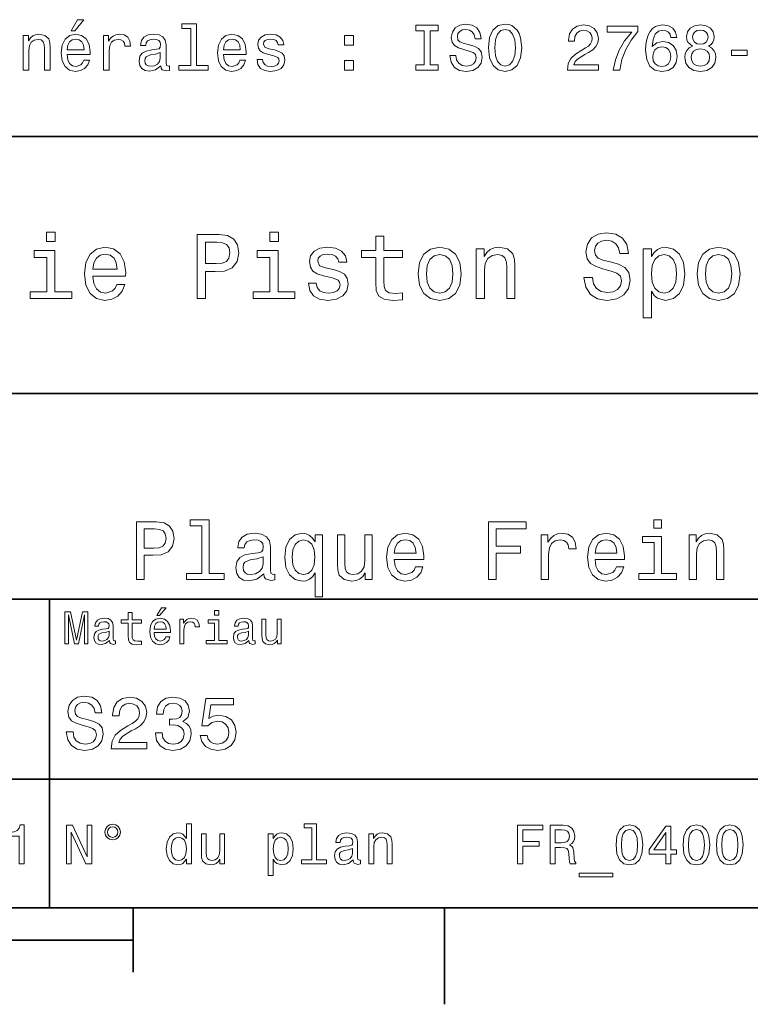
# Model space of a CAD drawing. Extents: x 0 to 297, y 0 to 210.
# Tile 8 of 10: x 190 to 246, y 2 to 79. Entities that reach past the tile are written whole.
import ezdxf

# ---------------------------------------------------------------- set-up
doc = ezdxf.new("R2010")
doc.units = 0

msp = doc.modelspace()

# ---------------------------------------------------------------- linework, layer by layer
at = {"color": 7, "lineweight": 35}
for p, q in [((97, 70), (287, 70)), ((162, 50), (287, 50)), ((162, 34), (287, 34)), ((162, 20), (287, 20)), ((10, 10), (287, 10)), ((97, 10), (287, 10)), ((98.5, 7.5), (198.5, 7.5))]:
    msp.add_line(p, q, dxfattribs=at)
at = {"color": 7, "lineweight": 35, "ltscale": 0.35}
msp.add_line((192, 20), (192, 34), dxfattribs=at)
at = {"color": 7, "lineweight": 35, "ltscale": 0.25}
msp.add_line((192, 10), (192, 20), dxfattribs=at)
at = {"color": 7, "lineweight": 35, "ltscale": 0.125}
msp.add_line((198.5, 10), (198.5, 5), dxfattribs=at)
at = {"color": 7, "lineweight": 35, "ltscale": 0.1875}
msp.add_line((222.699997, 10), (222.699997, 2.5), dxfattribs=at)
at = {"color": 7, "lineweight": 13}
for points in [[(193.674347, 78.219742), (193.971893, 78.219742), (194.672913, 79.077087), (194.178665, 79.077087)], [(202.969009, 78.391212), (202.969009, 75.516571), (202.056183, 75.516571), (202.056183, 75.143372), (204.320602, 75.143372), (204.320602, 75.516571), (203.412811, 75.516571), (203.412811, 78.764412), (202.273041, 78.764412), (202.273041, 78.391212)], [(221.114548, 75.567001), (220.469009, 75.567001), (220.469009, 75.143372), (222.22406, 75.143372), (222.22406, 75.567001), (221.578522, 75.567001), (221.578522, 78.219742), (222.22406, 78.219742), (222.22406, 78.643372), (220.469009, 78.643372), (220.469009, 78.219742), (221.114548, 78.219742)], [(223.585724, 76.298271), (223.126801, 76.298271), (223.227661, 75.763687), (223.479828, 75.370316), (223.868149, 75.133286), (224.392639, 75.047554), (224.912109, 75.128242), (225.30043, 75.350143), (225.547546, 75.698128), (225.638321, 76.157059), (225.562683, 76.570602), (225.350861, 76.837898), (225.007919, 77.014412), (224.548981, 77.145531), (224.155609, 77.241356), (223.898407, 77.352303), (223.752167, 77.513687), (223.706757, 77.765854), (223.752167, 77.992798), (223.88327, 78.164268), (224.085007, 78.280258), (224.362396, 78.320602), (224.644806, 78.270172), (224.866699, 78.134003), (225.01297, 77.907059), (225.083557, 77.599426), (225.542511, 77.599426), (225.542511, 77.609512), (225.461807, 78.083572), (225.224777, 78.4366), (224.851578, 78.658501), (224.34726, 78.734146), (223.893372, 78.658501), (223.540344, 78.446686), (223.313385, 78.118874), (223.232697, 77.695244), (223.298264, 77.317001), (223.489899, 77.059799), (223.792511, 76.888329), (224.206055, 76.757202), (224.614548, 76.641212), (224.92218, 76.530258), (225.108795, 76.368874), (225.174347, 76.106628), (225.113831, 75.83934), (224.957489, 75.637611), (224.720459, 75.511528), (224.412811, 75.471184), (224.069885, 75.526657), (223.807632, 75.688042), (223.641205, 75.950287)], [(226.122467, 76.893372), (226.213257, 76.106628), (226.475494, 75.526657), (226.884003, 75.168587), (227.418579, 75.047554), (227.94812, 75.168587), (228.361664, 75.526657), (228.618866, 76.106628), (228.714691, 76.893372), (228.618866, 77.675072), (228.507919, 77.992798), (228.361664, 78.255043), (227.94812, 78.613113), (227.695953, 78.703888), (227.418579, 78.739197), (226.878967, 78.613113), (226.470459, 78.260086), (226.213257, 77.680115)], [(226.606628, 76.893372), (226.662109, 77.503601), (226.828522, 77.952446), (227.085724, 78.224785), (227.418579, 78.320602), (227.746399, 78.224785), (228.003601, 77.947403), (228.170029, 77.498558), (228.230545, 76.893372), (228.170029, 76.283142), (228.003601, 75.834297), (227.746399, 75.561958), (227.418579, 75.471184), (227.085724, 75.561958), (226.828522, 75.834297), (226.662109, 76.278099)], [(232.260086, 75.143372), (234.66571, 75.143372), (234.66571, 75.577087), (232.764404, 75.577087), (232.870331, 75.814117), (233.05188, 76.010803), (233.611664, 76.368874), (233.909225, 76.520172), (234.242081, 76.73703), (234.479111, 76.989197), (234.61528, 77.286743), (234.66571, 77.624641), (234.579971, 78.048271), (234.342941, 78.381126), (233.979828, 78.592941), (233.510803, 78.668587), (233.026657, 78.582855), (232.658508, 78.345818), (232.421478, 77.967583), (232.34079, 77.4683), (232.34079, 77.397697), (232.799713, 77.397697), (232.799713, 77.438042), (232.845093, 77.780983), (232.981262, 78.033142), (233.19812, 78.194527), (233.485596, 78.25), (233.778107, 78.19957), (233.994965, 78.073486), (234.136169, 77.876801), (234.1866, 77.629684), (234.151306, 77.397697), (234.055481, 77.201012), (233.894104, 77.029541), (233.672195, 76.878242), (233.374634, 76.716858), (232.880402, 76.404175), (232.532425, 76.071327), (232.325653, 75.66787), (232.260086, 75.158501)], [(235.825653, 75.143372), (236.335022, 75.143372), (236.50145, 75.975502), (236.793945, 76.752159), (237.207489, 77.473343), (237.747131, 78.149132), (237.747131, 78.567726), (235.346558, 78.567726), (235.346558, 78.108788), (237.26297, 78.108788), (236.708221, 77.427956), (236.289642, 76.716858), (235.997131, 75.960373)], [(240.773071, 77.700287), (240.677246, 78.108788), (240.455338, 78.411385), (240.112396, 78.603027), (239.668594, 78.668587), (239.371048, 78.633286), (239.113831, 78.53746), (238.886902, 78.381126), (238.695251, 78.159225), (238.543961, 77.881844), (238.433014, 77.543945), (238.362396, 77.145531), (238.342224, 76.696686), (238.422913, 75.980545), (238.670044, 75.461098), (239.068451, 75.148415), (239.613129, 75.042503), (240.102325, 75.133286), (240.475525, 75.370316), (240.71759, 75.743515), (240.803314, 76.217583), (240.71759, 76.696686), (240.485596, 77.064842), (240.127533, 77.296829), (239.683716, 77.377518), (239.20462, 77.276657), (238.846558, 76.989197), (238.922211, 77.543945), (239.083588, 77.94236), (239.330704, 78.179398), (239.673645, 78.260086), (239.925812, 78.219742), (240.117447, 78.113831), (240.24353, 77.937317), (240.309082, 77.700287)], [(241.973358, 77.029541), (241.716156, 76.888329), (241.539642, 76.691643), (241.42868, 76.444527), (241.393387, 76.146973), (241.474075, 75.698128), (241.706055, 75.350143), (242.084305, 75.128242), (242.598724, 75.042503), (243.108078, 75.128242), (243.486328, 75.350143), (243.718323, 75.698128), (243.804047, 76.146973), (243.763702, 76.444527), (243.657791, 76.691643), (243.476227, 76.888329), (243.224075, 77.029541), (243.425812, 77.150574), (243.567017, 77.317001), (243.65274, 77.51873), (243.683014, 77.765854), (243.602325, 78.123917), (243.390503, 78.411385), (243.047562, 78.597984), (242.598724, 78.668587), (242.144821, 78.597984), (241.80188, 78.411385), (241.585022, 78.123917), (241.509369, 77.765854), (241.534592, 77.51873), (241.620331, 77.317001)], [(241.988495, 77.725502), (242.028839, 77.947403), (242.149872, 78.118874), (242.341507, 78.224785), (242.598724, 78.265129), (242.850876, 78.224785), (243.042511, 78.118874), (243.163559, 77.947403), (243.208954, 77.725502), (243.163559, 77.498558), (243.042511, 77.322044), (242.850876, 77.206055), (242.598724, 77.170746), (242.341507, 77.211098), (242.149872, 77.322044), (242.028839, 77.498558)], [(189.942352, 75.143372), (190.386169, 75.143372), (190.386169, 76.706772), (190.431549, 77.064842), (190.577805, 77.327087), (190.804749, 77.488472), (191.107346, 77.548988), (191.349426, 77.498558), (191.500717, 77.362389), (191.57637, 77.135445), (191.601578, 76.832855), (191.601578, 75.143372), (192.04538, 75.143372), (192.04538, 76.92363), (192.025208, 77.2817), (191.934433, 77.579254), (191.636887, 77.851585), (191.172913, 77.947403), (190.91571, 77.912102), (190.698853, 77.816284), (190.512238, 77.6549), (190.365997, 77.438042), (190.365997, 77.851585), (189.942352, 77.851585)], [(193.366714, 76.368874), (195.141922, 76.368874), (195.146973, 76.575645), (195.066284, 77.155617), (194.844376, 77.58934), (194.491348, 77.851585), (194.022339, 77.947403), (193.5634, 77.846542), (193.210373, 77.564117), (192.983429, 77.105186), (192.90274, 76.5), (192.978378, 75.879684), (193.205322, 75.425789), (193.553314, 75.143372), (194.007202, 75.047554), (194.400574, 75.113113), (194.723343, 75.284584), (194.960373, 75.556915), (195.096542, 75.920029), (194.657776, 75.920029), (194.567001, 75.7183), (194.435883, 75.567001), (194.062683, 75.445969), (193.775208, 75.501442), (193.55835, 75.677956), (193.417145, 75.965416), (193.366714, 76.353745)], [(193.366714, 76.742073), (193.42218, 77.090057), (193.55835, 77.34726), (193.765121, 77.503601), (194.03746, 77.559074), (194.304749, 77.503601), (194.51152, 77.34726), (194.637604, 77.090057), (194.682983, 76.742073)], [(196.180832, 75.143372), (196.624634, 75.143372), (196.624634, 76.691643), (196.670029, 77.064842), (196.806183, 77.33213), (197.028091, 77.493515), (197.325638, 77.548988), (197.547546, 77.513687), (197.713974, 77.412827), (197.814835, 77.241356), (197.850143, 77.009369), (198.298981, 77.009369), (198.238464, 77.41787), (198.072037, 77.710373), (197.794662, 77.886887), (197.416412, 77.947403), (197.15921, 77.907059), (196.937317, 77.806198), (196.740631, 77.634727), (196.58429, 77.40274), (196.58429, 77.851585), (196.180832, 77.851585)], [(200.65921, 75.496399), (200.65921, 75.48127), (200.684433, 75.309799), (200.760071, 75.188759), (201.077805, 75.092941), (201.324921, 75.133286), (201.324921, 75.476227), (201.219009, 75.461098), (201.077805, 75.526657), (201.052582, 75.728386), (201.052582, 77.130402), (200.992065, 77.488472), (200.815552, 77.740631), (200.507919, 77.89193), (200.074203, 77.947403), (199.650574, 77.886887), (199.337891, 77.715416), (199.141205, 77.448128), (199.075638, 77.0951), (199.075638, 77.064842), (199.47406, 77.064842), (199.509369, 77.276657), (199.620316, 77.427956), (199.801865, 77.51873), (200.059067, 77.554031), (200.306183, 77.528816), (200.482697, 77.453171), (200.588608, 77.322044), (200.623917, 77.140488), (200.603745, 76.928673), (200.523041, 76.822769), (200.32132, 76.772331), (199.943085, 76.731987), (199.509369, 76.641212), (199.201721, 76.479828), (199.020172, 76.227669), (198.964691, 75.854469), (199.015121, 75.521614), (199.171463, 75.274498), (199.42363, 75.118156), (199.771606, 75.062683), (200.240631, 75.168587)], [(205.510803, 76.368874), (207.286011, 76.368874), (207.291061, 76.575645), (207.210358, 77.155617), (206.988464, 77.58934), (206.635437, 77.851585), (206.166412, 77.947403), (205.707489, 77.846542), (205.354462, 77.564117), (205.127518, 77.105186), (205.046814, 76.5), (205.122467, 75.879684), (205.349411, 75.425789), (205.697403, 75.143372), (206.151291, 75.047554), (206.544662, 75.113113), (206.867432, 75.284584), (207.104462, 75.556915), (207.240631, 75.920029), (206.801865, 75.920029), (206.71109, 75.7183), (206.579956, 75.567001), (206.206757, 75.445969), (205.919296, 75.501442), (205.702438, 75.677956), (205.561234, 75.965416), (205.510803, 76.353745)], [(205.510803, 76.742073), (205.566269, 77.090057), (205.702438, 77.34726), (205.90921, 77.503601), (206.181549, 77.559074), (206.448837, 77.503601), (206.655609, 77.34726), (206.781693, 77.090057), (206.827087, 76.742073)], [(209.484863, 76.721901), (209.056183, 76.822769), (208.738464, 76.938759), (208.632553, 77.175789), (208.662811, 77.342216), (208.768723, 77.463257), (208.940186, 77.538902), (209.187317, 77.56916), (209.424347, 77.538902), (209.610947, 77.448128), (209.731979, 77.311958), (209.78241, 77.130402), (210.216125, 77.130402), (210.216125, 77.140488), (210.140472, 77.4683), (209.933716, 77.725502), (209.610947, 77.886887), (209.187317, 77.947403), (208.758636, 77.886887), (208.445953, 77.720459), (208.249268, 77.473343), (208.188751, 77.16066), (208.234146, 76.85807), (208.375351, 76.646255), (208.60733, 76.494957), (208.945236, 76.389046), (209.439468, 76.268013), (209.742065, 76.14193), (209.822754, 76.041069), (209.853012, 75.889771), (209.807632, 75.703171), (209.686584, 75.561958), (209.489899, 75.471184), (209.227661, 75.440926), (208.950287, 75.471184), (208.74855, 75.577087), (208.612381, 75.748558), (208.556915, 75.985588), (208.128235, 75.985588), (208.198837, 75.58213), (208.405609, 75.289627), (208.733429, 75.113113), (209.187317, 75.047554), (209.661377, 75.113113), (210.009354, 75.289627), (210.221176, 75.572044), (210.296814, 75.940201), (210.241348, 76.257927), (210.085007, 76.474785), (209.827805, 76.615997)], [(214.926514, 77.100143), (215.622467, 77.100143), (215.622467, 77.851585), (214.926514, 77.851585)], [(240.314133, 76.21254), (240.258652, 75.894814), (240.117447, 75.65274), (239.890503, 75.491356), (239.608078, 75.440926), (239.310532, 75.491356), (239.083588, 75.647697), (238.937332, 75.889771), (238.891937, 76.207489), (238.942383, 76.520172), (239.083588, 76.757202), (239.315582, 76.908501), (239.62825, 76.963974), (239.900589, 76.908501), (240.117447, 76.762245), (240.258652, 76.525215)], [(241.877533, 76.157059), (241.922913, 76.424355), (242.069183, 76.626083), (242.296112, 76.757202), (242.598724, 76.802597), (242.896271, 76.757202), (243.123215, 76.626083), (243.26947, 76.424355), (243.319901, 76.157059), (243.26947, 75.869598), (243.123215, 75.65274), (242.896271, 75.511528), (242.598724, 75.466141), (242.296112, 75.511528), (242.069183, 75.65274), (241.922913, 75.869598)], [(245.024506, 76.298271), (246.244965, 76.298271), (246.244965, 76.696686), (245.024506, 76.696686)], [(200.60878, 76.091499), (200.548264, 75.829254), (200.386887, 75.627518), (200.144806, 75.496399), (199.84726, 75.451012), (199.655609, 75.476227), (199.51944, 75.556915), (199.433716, 75.698128), (199.408493, 75.894814), (199.428665, 76.071327), (199.509369, 76.197403), (199.832123, 76.338615), (200.240631, 76.399132), (200.60878, 76.520172)], [(214.926514, 75.143372), (215.622467, 75.143372), (215.622467, 75.894814), (214.926514, 75.894814)], [(192.439484, 62.554031), (191.769455, 62.554031), (191.769455, 61.833572), (192.439484, 61.833572)], [(203.462524, 57.381123), (204.125351, 57.381123), (204.125351, 59.492073), (204.860229, 59.492073), (205.602295, 59.528095), (206.193085, 59.780258), (206.574921, 60.270172), (206.704605, 60.940201), (206.603745, 61.559795), (206.315552, 62.013687), (205.840057, 62.287464), (205.191635, 62.381123), (203.462524, 62.381123)], [(209.788177, 62.554031), (209.118149, 62.554031), (209.118149, 61.833572), (209.788177, 61.833572)], [(217.353027, 60.579971), (217.353027, 58.64193), (217.396255, 58.015129), (217.597992, 57.582851), (218.001434, 57.330688), (218.685883, 57.244236), (219.43515, 57.280258), (219.43515, 57.827808), (218.887604, 57.78458), (218.390488, 57.842216), (218.123917, 58.022331), (218.008652, 58.324928), (217.98703, 58.75), (217.98703, 60.579971), (219.43515, 60.579971), (219.43515, 61.120316), (217.98703, 61.120316), (217.98703, 62.251438), (217.353027, 62.251438), (217.353027, 61.120316), (216.257935, 61.120316), (216.257935, 60.579971)], [(234.20462, 59.030979), (233.548996, 59.030979), (233.693085, 58.267288), (234.053314, 57.70533), (234.608078, 57.366714), (235.357361, 57.244236), (236.099426, 57.359509), (236.654175, 57.67651), (237.007202, 58.17363), (237.136902, 58.82925), (237.028824, 59.420029), (236.726227, 59.801872), (236.236313, 60.054031), (235.580704, 60.241352), (235.018738, 60.378242), (234.651306, 60.536743), (234.442368, 60.767288), (234.377533, 61.127522), (234.442368, 61.451729), (234.629684, 61.696686), (234.917877, 61.862389), (235.314133, 61.920029), (235.71759, 61.84798), (236.034592, 61.653458), (236.24353, 61.32925), (236.344391, 60.889767), (237, 60.889767), (237, 60.904179), (236.884735, 61.581409), (236.546112, 62.085732), (236.01297, 62.402737), (235.292511, 62.510807), (234.644104, 62.402737), (234.139771, 62.100143), (233.815567, 61.631844), (233.700287, 61.026657), (233.793961, 60.486309), (234.067734, 60.118874), (234.5, 59.873917), (235.09079, 59.6866), (235.674362, 59.520893), (236.113831, 59.362389), (236.380402, 59.131844), (236.47406, 58.757202), (236.387619, 58.375359), (236.164276, 58.087173), (235.825653, 57.907059), (235.386169, 57.849422), (234.896255, 57.928673), (234.521622, 58.159222), (234.283875, 58.533859)], [(195.37175, 59.131844), (197.907776, 59.131844), (197.914978, 59.427231), (197.799713, 60.255764), (197.482712, 60.875359), (196.978378, 61.25), (196.30835, 61.386887), (195.65274, 61.242794), (195.148407, 60.839336), (194.824203, 60.183716), (194.708923, 59.319164), (194.817001, 58.432995), (195.141205, 57.78458), (195.638321, 57.381123), (196.286743, 57.244236), (196.848694, 57.337894), (197.309799, 57.582851), (197.648407, 57.971901), (197.842941, 58.490631), (197.216141, 58.490631), (197.086456, 58.20245), (196.899139, 57.986309), (196.365997, 57.8134), (195.955322, 57.892651), (195.645538, 58.14481), (195.443802, 58.555473), (195.37175, 59.110229)], [(205.01152, 61.76873), (205.443802, 61.725502), (205.760803, 61.588615), (205.94812, 61.336452), (206.01297, 60.940201), (205.940918, 60.522331), (205.746399, 60.270172), (205.414978, 60.140488), (204.96109, 60.104465), (204.125351, 60.104465), (204.125351, 61.76873)], [(214.060516, 59.636166), (213.44812, 59.780258), (212.994232, 59.945965), (212.842941, 60.28458), (212.886169, 60.522331), (213.03746, 60.695244), (213.282425, 60.803314), (213.635437, 60.846542), (213.97406, 60.803314), (214.240631, 60.67363), (214.413544, 60.479107), (214.485596, 60.219738), (215.105194, 60.219738), (215.105194, 60.23415), (214.997116, 60.70245), (214.701721, 61.069885), (214.240631, 61.30043), (213.635437, 61.386887), (213.023056, 61.30043), (212.57637, 61.062679), (212.29538, 60.709652), (212.208939, 60.262966), (212.273773, 59.830688), (212.475494, 59.528095), (212.806915, 59.311958), (213.289627, 59.16066), (213.995682, 58.987751), (214.427948, 58.807636), (214.543228, 58.663544), (214.586456, 58.447407), (214.521606, 58.180836), (214.348694, 57.979107), (214.067719, 57.849422), (213.693085, 57.806194), (213.296829, 57.849422), (213.008636, 58.000721), (212.814117, 58.245674), (212.734863, 58.584293), (212.122482, 58.584293), (212.223343, 58.007923), (212.518738, 57.590057), (212.98703, 57.337894), (213.635437, 57.244236), (214.312683, 57.337894), (214.809799, 57.590057), (215.112396, 57.993515), (215.220459, 58.519451), (215.141205, 58.973343), (214.917862, 59.283138), (214.55043, 59.484871)], [(220.65274, 59.311958), (220.768005, 58.432995), (221.099426, 57.78458), (221.625366, 57.381123), (222.331421, 57.244236), (223.030258, 57.381123), (223.556198, 57.777374), (223.887604, 58.425793), (224.010086, 59.311958), (223.887604, 60.190922), (223.556198, 60.846542), (223.030258, 61.242794), (222.331421, 61.386887), (221.625366, 61.242794), (221.099426, 60.839336), (220.768005, 60.190922)], [(225.177246, 57.381123), (225.811249, 57.381123), (225.811249, 59.614552), (225.876083, 60.12608), (226.085022, 60.500717), (226.409225, 60.731266), (226.841507, 60.817722), (227.187317, 60.745674), (227.403458, 60.551151), (227.511536, 60.226944), (227.547546, 59.794666), (227.547546, 57.381123), (228.181564, 57.381123), (228.181564, 59.924351), (228.15274, 60.435879), (228.023056, 60.86095), (227.597992, 61.25), (226.935165, 61.386887), (226.567719, 61.336452), (226.257935, 61.199566), (225.991364, 60.969017), (225.782425, 60.659222), (225.782425, 61.25), (225.177246, 61.25)], [(238.786743, 60.652016), (238.786743, 61.25), (238.15274, 61.25), (238.15274, 55.882565), (238.786743, 55.882565), (238.786743, 57.971901), (239.010101, 57.633286), (239.262253, 57.409943), (239.896271, 57.244236), (240.50145, 57.381123), (240.976959, 57.791786), (241.286743, 58.440201), (241.402023, 59.319164), (241.286743, 60.190922), (240.976959, 60.839336), (240.50145, 61.242794), (239.896271, 61.386887), (239.550446, 61.343658), (239.255051, 61.206772), (239.002899, 60.976223)], [(242.338623, 59.311958), (242.453888, 58.432995), (242.785309, 57.78458), (243.311249, 57.381123), (244.017303, 57.244236), (244.716141, 57.381123), (245.242081, 57.777374), (245.573486, 58.425793), (245.695969, 59.311958), (245.573486, 60.190922), (245.242081, 60.846542), (244.716141, 61.242794), (244.017303, 61.386887), (243.311249, 61.242794), (242.785309, 60.839336), (242.453888, 60.190922)], [(192.417862, 57.914265), (192.417862, 61.120316), (190.789627, 61.120316), (190.789627, 60.579971), (191.783859, 60.579971), (191.783859, 57.914265), (190.48703, 57.914265), (190.48703, 57.381123), (193.729111, 57.381123), (193.729111, 57.914265)], [(195.37175, 59.664986), (195.451004, 60.162102), (195.645538, 60.529537), (195.940918, 60.75288), (196.329971, 60.83213), (196.711807, 60.75288), (197.007202, 60.529537), (197.187317, 60.162102), (197.252167, 59.664986)], [(209.766571, 57.914265), (209.766571, 61.120316), (208.138321, 61.120316), (208.138321, 60.579971), (209.132568, 60.579971), (209.132568, 57.914265), (207.835724, 57.914265), (207.835724, 57.381123), (211.077805, 57.381123), (211.077805, 57.914265)], [(221.301147, 59.319164), (221.365997, 59.967579), (221.567719, 60.435879), (221.891937, 60.72406), (222.331421, 60.824928), (222.763687, 60.72406), (223.087891, 60.443081), (223.289627, 59.967579), (223.361679, 59.319164), (223.289627, 58.663544), (223.087891, 58.188038), (222.763687, 57.899853), (222.331421, 57.806194), (221.891937, 57.899853), (221.567719, 58.188038), (221.365997, 58.663544)], [(239.788193, 57.8134), (239.363129, 57.907059), (239.053314, 58.195244), (238.858795, 58.663544), (238.793945, 59.319164), (238.858795, 59.967579), (239.053314, 60.435879), (239.363129, 60.716858), (239.788193, 60.817722), (240.177246, 60.716858), (240.48703, 60.428673), (240.681564, 59.960373), (240.753601, 59.319164), (240.681564, 58.67075), (240.48703, 58.195244), (240.177246, 57.907059)], [(242.98703, 59.319164), (243.05188, 59.967579), (243.253601, 60.435879), (243.57782, 60.72406), (244.017303, 60.824928), (244.449585, 60.72406), (244.773773, 60.443081), (244.97551, 59.967579), (245.047546, 59.319164), (244.97551, 58.663544), (244.773773, 58.188038), (244.449585, 57.899853), (244.017303, 57.806194), (243.57782, 57.899853), (243.253601, 58.188038), (243.05188, 58.663544)], [(198.759369, 35.530258), (199.355911, 35.530258), (199.355911, 37.430115), (200.017288, 37.430115), (200.685165, 37.462536), (201.216858, 37.68948), (201.560516, 38.130402), (201.677231, 38.733429), (201.586456, 39.291065), (201.327087, 39.699566), (200.899139, 39.945965), (200.315567, 40.030258), (198.759369, 40.030258)], [(203.823486, 39.706051), (203.823486, 36.010086), (202.649857, 36.010086), (202.649857, 35.530258), (205.561249, 35.530258), (205.561249, 36.010086), (204.394104, 36.010086), (204.394104, 40.185879), (202.92868, 40.185879), (202.92868, 39.706051)], [(226.122482, 35.530258), (226.72551, 35.530258), (226.72551, 37.598701), (228.618881, 37.598701), (228.618881, 38.136887), (226.72551, 38.136887), (226.72551, 39.485588), (229.053314, 39.485588), (229.053314, 40.030258), (226.122482, 40.030258)], [(239.583572, 40.185879), (238.980545, 40.185879), (238.980545, 39.537464), (239.583572, 39.537464)], [(200.153458, 39.479107), (200.542511, 39.440201), (200.82782, 39.317001), (200.996399, 39.090057), (201.054764, 38.733429), (200.989914, 38.357346), (200.81485, 38.130402), (200.516571, 38.013687), (200.108078, 37.981266), (199.355911, 37.981266), (199.355911, 39.479107)], [(208.660675, 35.98415), (208.660675, 35.964695), (208.693085, 35.744236), (208.790344, 35.588615), (209.198853, 35.465416), (209.516571, 35.517288), (209.516571, 35.958214), (209.380402, 35.938759), (209.198853, 36.023052), (209.166428, 36.282421), (209.166428, 38.085014), (209.088623, 38.545387), (208.861679, 38.869595), (208.466141, 39.064121), (207.908508, 39.135445), (207.363831, 39.057636), (206.961823, 38.837173), (206.708939, 38.493515), (206.624649, 38.039623), (206.624649, 38.000721), (207.136887, 38.000721), (207.182281, 38.273052), (207.324936, 38.467579), (207.558365, 38.584293), (207.889053, 38.629681), (208.206772, 38.59726), (208.433716, 38.5), (208.569885, 38.331409), (208.61528, 38.09798), (208.58934, 37.825645), (208.485596, 37.68948), (208.226227, 37.624638), (207.739914, 37.572765), (207.182281, 37.456051), (206.786743, 37.248558), (206.553314, 36.924351), (206.481995, 36.444523), (206.546829, 36.016571), (206.747849, 35.698845), (207.072052, 35.497837), (207.519455, 35.426514), (208.122482, 35.562679)], [(212.635452, 38.474064), (212.434448, 38.76585), (212.207489, 38.973343), (211.94165, 39.090057), (211.636887, 39.135445), (211.085739, 39.005764), (210.657791, 38.642651), (210.378967, 38.059078), (210.281708, 37.274494), (210.378967, 36.483429), (210.657791, 35.899857), (211.085739, 35.530258), (211.636887, 35.407059), (211.94165, 35.445965), (212.201019, 35.556194), (212.427963, 35.757202), (212.635452, 36.061958), (212.635452, 34.181557), (213.206055, 34.181557), (213.206055, 39.012245), (212.635452, 39.012245)], [(218.80188, 37.105907), (221.084305, 37.105907), (221.09079, 37.371758), (220.98703, 38.117435), (220.701736, 38.675072), (220.247849, 39.012245), (219.644821, 39.135445), (219.054764, 39.005764), (218.600876, 38.642651), (218.309082, 38.052593), (218.205338, 37.274494), (218.302597, 36.476944), (218.594391, 35.893372), (219.041794, 35.530258), (219.625366, 35.407059), (220.131134, 35.491352), (220.546112, 35.711815), (220.850876, 36.061958), (221.02594, 36.528816), (220.461823, 36.528816), (220.345108, 36.269451), (220.176514, 36.074928), (219.696686, 35.919308), (219.327087, 35.990631), (219.048279, 36.217579), (218.866714, 36.587173), (218.80188, 37.086452)], [(230.226944, 35.530258), (230.797546, 35.530258), (230.797546, 37.520893), (230.855911, 38.000721), (231.030975, 38.344379), (231.316284, 38.551872), (231.698853, 38.623199), (231.984161, 38.577808), (232.198135, 38.448124), (232.32782, 38.227665), (232.373199, 37.929394), (232.950287, 37.929394), (232.872482, 38.454609), (232.658508, 38.830692), (232.30188, 39.057636), (231.815567, 39.135445), (231.484879, 39.083572), (231.19957, 38.953888), (230.946686, 38.733429), (230.745682, 38.435158), (230.745682, 39.012245), (230.226944, 39.012245)], [(234.41571, 37.105907), (236.69812, 37.105907), (236.70462, 37.371758), (236.600861, 38.117435), (236.315567, 38.675072), (235.861679, 39.012245), (235.258652, 39.135445), (234.668594, 39.005764), (234.214691, 38.642651), (233.922913, 38.052593), (233.819168, 37.274494), (233.916428, 36.476944), (234.208221, 35.893372), (234.655624, 35.530258), (235.239197, 35.407059), (235.744965, 35.491352), (236.159943, 35.711815), (236.464691, 36.061958), (236.639771, 36.528816), (236.075653, 36.528816), (235.958939, 36.269451), (235.790344, 36.074928), (235.310516, 35.919308), (234.940918, 35.990631), (234.662109, 36.217579), (234.480545, 36.587173), (234.41571, 37.086452)], [(241.723343, 35.530258), (242.293945, 35.530258), (242.293945, 37.540344), (242.35231, 38.000721), (242.540344, 38.337894), (242.832138, 38.545387), (243.221191, 38.623199), (243.532425, 38.558357), (243.726944, 38.383286), (243.824203, 38.091499), (243.856628, 37.70245), (243.856628, 35.530258), (244.427231, 35.530258), (244.427231, 37.819164), (244.401306, 38.279537), (244.284576, 38.662102), (243.902023, 39.012245), (243.305481, 39.135445), (242.974792, 39.090057), (242.695969, 38.966858), (242.456055, 38.759365), (242.268005, 38.480545), (242.268005, 39.012245), (241.723343, 39.012245)], [(210.86528, 37.274494), (210.92363, 37.851585), (211.105194, 38.273052), (211.377533, 38.532421), (211.734161, 38.623199), (212.110229, 38.532421), (212.395538, 38.279537), (212.564117, 37.858067), (212.628967, 37.274494), (212.564117, 36.684437), (212.395538, 36.262966), (212.110229, 36.003601), (211.734161, 35.919308), (211.377533, 36.003601), (211.105194, 36.262966), (210.92363, 36.690922)], [(217.083572, 39.012245), (216.51297, 39.012245), (216.51297, 37.002159), (216.448135, 36.535301), (216.260086, 36.198124), (215.968307, 35.990631), (215.585739, 35.925793), (215.280991, 35.977665), (215.086456, 36.133286), (214.976227, 36.399136), (214.950287, 36.775215), (214.950287, 39.012245), (214.379684, 39.012245), (214.379684, 36.723343), (214.399139, 36.262966), (214.522339, 35.880402), (214.898422, 35.530258), (215.50145, 35.407059), (215.825653, 35.45245), (216.104477, 35.569164), (216.344391, 35.770172), (216.53891, 36.061958), (216.53891, 35.530258), (217.083572, 35.530258)], [(218.80188, 37.585735), (218.873199, 38.033138), (219.048279, 38.363831), (219.314133, 38.564842), (219.664276, 38.636166), (220.007935, 38.564842), (220.273773, 38.363831), (220.435883, 38.033138), (220.494247, 37.585735)], [(234.41571, 37.585735), (234.48703, 38.033138), (234.662109, 38.363831), (234.927948, 38.564842), (235.278107, 38.636166), (235.621765, 38.564842), (235.887604, 38.363831), (236.049713, 38.033138), (236.108063, 37.585735)], [(239.564117, 36.010086), (239.564117, 38.895531), (238.098709, 38.895531), (238.098709, 38.409222), (238.993515, 38.409222), (238.993515, 36.010086), (237.82637, 36.010086), (237.82637, 35.530258), (240.744232, 35.530258), (240.744232, 36.010086)], [(208.595825, 36.749279), (208.518021, 36.412102), (208.310516, 36.152737), (207.999283, 35.98415), (207.616714, 35.925793), (207.370316, 35.958214), (207.195251, 36.061958), (207.085022, 36.243515), (207.052597, 36.496395), (207.078537, 36.723343), (207.182281, 36.885445), (207.59726, 37.067001), (208.122482, 37.14481), (208.595825, 37.30043)], [(193.183716, 30.530979), (193.46109, 30.530979), (193.46109, 32.80043), (193.929398, 30.530979), (194.239197, 30.530979), (194.703888, 32.80043), (194.703888, 30.530979), (194.984863, 30.530979), (194.984863, 33.030979), (194.545395, 33.030979), (194.08429, 30.826368), (193.626801, 33.030979), (193.183716, 33.030979)], [(198.100861, 32.130402), (198.100861, 31.161383), (198.122482, 30.847982), (198.223343, 30.631844), (198.425079, 30.505762), (198.767288, 30.462536), (199.141937, 30.480547), (199.141937, 30.754322), (198.868149, 30.732708), (198.619598, 30.761526), (198.486313, 30.851583), (198.42868, 31.002882), (198.417862, 31.215418), (198.417862, 32.130402), (199.141937, 32.130402), (199.141937, 32.400574), (198.417862, 32.400574), (198.417862, 32.966137), (198.100861, 32.966137), (198.100861, 32.400574), (197.553314, 32.400574), (197.553314, 32.130402)], [(200.341492, 32.728386), (200.554031, 32.728386), (201.054749, 33.340778), (200.701736, 33.340778)], [(205.161377, 33.117435), (204.82637, 33.117435), (204.82637, 32.757202), (205.161377, 32.757202)], [(196.656342, 30.78314), (196.656342, 30.772333), (196.674347, 30.649855), (196.728394, 30.5634), (196.955338, 30.494957), (197.131851, 30.523775), (197.131851, 30.768732), (197.056198, 30.757925), (196.955338, 30.804754), (196.937317, 30.948847), (196.937317, 31.950287), (196.894089, 32.206051), (196.768005, 32.386166), (196.548264, 32.494236), (196.23848, 32.533859), (195.935883, 32.490635), (195.71254, 32.368156), (195.572052, 32.177231), (195.525223, 31.925072), (195.525223, 31.903458), (195.809799, 31.903458), (195.835022, 32.054756), (195.914261, 32.162823), (196.043945, 32.227665), (196.227661, 32.25288), (196.404175, 32.234871), (196.530258, 32.180836), (196.605911, 32.087173), (196.631119, 31.957493), (196.616714, 31.806194), (196.559082, 31.730547), (196.414978, 31.694523), (196.144806, 31.665705), (195.835022, 31.600864), (195.61528, 31.48559), (195.485596, 31.305475), (195.445969, 31.038904), (195.481995, 30.801151), (195.593658, 30.62464), (195.773773, 30.512968), (196.022339, 30.473343), (196.357346, 30.54899)], [(200.121765, 31.40634), (201.389771, 31.40634), (201.393372, 31.554033), (201.335739, 31.9683), (201.177231, 32.278099), (200.925079, 32.465416), (200.590057, 32.533859), (200.262253, 32.461815), (200.010086, 32.260086), (199.847977, 31.932276), (199.790344, 31.5), (199.844376, 31.056915), (200.006485, 30.732708), (200.255051, 30.530979), (200.579254, 30.462536), (200.860229, 30.509365), (201.090775, 30.631844), (201.260086, 30.826368), (201.357346, 31.085733), (201.043945, 31.085733), (200.979111, 30.941643), (200.885452, 30.833572), (200.618881, 30.747118), (200.413544, 30.786743), (200.258652, 30.912823), (200.157776, 31.118155), (200.121765, 31.395533)], [(200.121765, 31.672911), (200.161377, 31.921469), (200.258652, 32.105186), (200.406342, 32.216858), (200.600861, 32.256485), (200.791794, 32.216858), (200.939484, 32.105186), (201.029541, 31.921469), (201.061966, 31.672911)], [(202.131851, 30.530979), (202.448853, 30.530979), (202.448853, 31.636887), (202.481262, 31.903458), (202.578537, 32.094379), (202.73703, 32.209652), (202.94957, 32.249279), (203.108063, 32.224064), (203.226944, 32.152016), (203.298996, 32.029537), (203.324203, 31.863832), (203.644806, 31.863832), (203.601593, 32.155621), (203.482712, 32.364552), (203.284576, 32.490635), (203.014404, 32.533859), (202.830688, 32.505043), (202.672195, 32.432995), (202.531708, 32.310516), (202.420029, 32.144814), (202.420029, 32.465416), (202.131851, 32.465416)], [(205.150574, 30.79755), (205.150574, 32.400574), (204.336456, 32.400574), (204.336456, 32.130402), (204.833572, 32.130402), (204.833572, 30.79755), (204.185165, 30.79755), (204.185165, 30.530979), (205.806198, 30.530979), (205.806198, 30.79755)], [(207.499283, 30.78314), (207.499283, 30.772333), (207.517288, 30.649855), (207.57132, 30.5634), (207.798264, 30.494957), (207.974777, 30.523775), (207.974777, 30.768732), (207.899139, 30.757925), (207.798264, 30.804754), (207.780258, 30.948847), (207.780258, 31.950287), (207.73703, 32.206051), (207.610947, 32.386166), (207.391205, 32.494236), (207.081406, 32.533859), (206.778824, 32.490635), (206.555481, 32.368156), (206.414978, 32.177231), (206.368149, 31.925072), (206.368149, 31.903458), (206.65274, 31.903458), (206.677948, 32.054756), (206.757202, 32.162823), (206.886887, 32.227665), (207.070602, 32.25288), (207.247116, 32.234871), (207.373199, 32.180836), (207.448853, 32.087173), (207.47406, 31.957493), (207.459656, 31.806194), (207.402023, 31.730547), (207.257919, 31.694523), (206.987747, 31.665705), (206.677948, 31.600864), (206.458206, 31.48559), (206.328537, 31.305475), (206.28891, 31.038904), (206.324921, 30.801151), (206.4366, 30.62464), (206.616714, 30.512968), (206.86528, 30.473343), (207.200287, 30.54899)], [(210.010086, 32.465416), (209.693085, 32.465416), (209.693085, 31.348703), (209.657059, 31.089336), (209.552597, 30.902016), (209.390488, 30.786743), (209.177948, 30.750719), (209.008636, 30.779539), (208.900574, 30.865993), (208.83934, 31.013687), (208.824921, 31.222622), (208.824921, 32.465416), (208.507919, 32.465416), (208.507919, 31.193804), (208.518738, 30.93804), (208.587173, 30.725504), (208.796112, 30.530979), (209.131119, 30.462536), (209.311234, 30.487751), (209.466141, 30.552593), (209.599426, 30.664265), (209.707489, 30.826368), (209.707489, 30.530979), (210.010086, 30.530979)], [(196.620316, 31.208212), (196.577087, 31.020893), (196.461823, 30.876801), (196.28891, 30.78314), (196.07637, 30.750719), (195.939484, 30.768732), (195.842224, 30.826368), (195.780975, 30.927233), (195.76297, 31.067722), (195.777374, 31.193804), (195.835022, 31.283861), (196.065567, 31.384726), (196.357346, 31.427954), (196.620316, 31.514408)], [(207.463257, 31.208212), (207.420029, 31.020893), (207.304749, 30.876801), (207.131851, 30.78314), (206.919312, 30.750719), (206.782425, 30.768732), (206.68515, 30.826368), (206.623917, 30.927233), (206.605911, 31.067722), (206.620316, 31.193804), (206.677948, 31.283861), (206.908508, 31.384726), (207.200287, 31.427954), (207.463257, 31.514408)], [(193.824203, 23.680117), (193.299713, 23.680117), (193.414978, 23.069164), (193.703171, 22.619596), (194.146973, 22.348703), (194.746399, 22.250721), (195.340057, 22.342941), (195.783859, 22.596542), (196.066284, 22.994238), (196.170029, 23.518732), (196.083572, 23.991356), (195.841492, 24.296831), (195.44957, 24.49856), (194.925079, 24.648417), (194.47551, 24.757925), (194.181549, 24.884727), (194.014404, 25.069164), (193.96254, 25.357349), (194.014404, 25.616714), (194.164261, 25.812681), (194.394806, 25.945246), (194.711823, 25.991356), (195.034576, 25.933718), (195.288177, 25.778099), (195.455338, 25.518732), (195.536026, 25.167149), (196.060516, 25.167149), (196.060516, 25.178675), (195.968292, 25.720463), (195.697403, 26.12392), (195.270889, 26.377522), (194.694519, 26.463978), (194.175797, 26.377522), (193.772339, 26.135448), (193.51297, 25.760807), (193.420746, 25.276657), (193.495682, 24.844381), (193.714691, 24.550434), (194.060516, 24.354467), (194.533142, 24.204613), (195, 24.072046), (195.351578, 23.945246), (195.564835, 23.760807), (195.639771, 23.461096), (195.570602, 23.155621), (195.391937, 22.925074), (195.121033, 22.780981), (194.769455, 22.734871), (194.377518, 22.798271), (194.077805, 22.98271), (193.887604, 23.282421)], [(196.798264, 22.360231), (199.547546, 22.360231), (199.547546, 22.855909), (197.374634, 22.855909), (197.495682, 23.126802), (197.703171, 23.351585), (198.342941, 23.760807), (198.682999, 23.933718), (199.0634, 24.181557), (199.33429, 24.469742), (199.489914, 24.809799), (199.547546, 25.195967), (199.44957, 25.680117), (199.17868, 26.06052), (198.763687, 26.302595), (198.227661, 26.38905), (197.674347, 26.291067), (197.253601, 26.020174), (196.982712, 25.587896), (196.890488, 25.017292), (196.890488, 24.9366), (197.414978, 24.9366), (197.414978, 24.98271), (197.466858, 25.374641), (197.622482, 25.662825), (197.870316, 25.847263), (198.198853, 25.910664), (198.533142, 25.853027), (198.780975, 25.708935), (198.942368, 25.48415), (199, 25.201729), (198.959656, 24.9366), (198.850143, 24.711817), (198.66571, 24.51585), (198.412109, 24.342941), (198.072052, 24.158503), (197.507202, 23.801153), (197.109512, 23.42075), (196.873199, 22.959656), (196.798264, 22.377522)], [(200.221909, 23.616716), (200.221909, 23.57637), (200.314117, 23.023056), (200.585022, 22.60807), (201.01152, 22.342941), (201.57637, 22.244957), (202.175797, 22.342941), (202.625366, 22.596542), (202.913544, 23), (203.017288, 23.518732), (202.971176, 23.858791), (202.844376, 24.135448), (202.636887, 24.348703), (202.360229, 24.504324), (202.734863, 24.815563), (202.867432, 25.311239), (202.780975, 25.760807), (202.533142, 26.100864), (202.129684, 26.314121), (201.57637, 26.38905), (201.057632, 26.296831), (200.659943, 26.043228), (200.400574, 25.639771), (200.314117, 25.103746), (200.314117, 25.063402), (200.827087, 25.063402), (200.873199, 25.432278), (201.023056, 25.697407), (201.265137, 25.858791), (201.605194, 25.916428), (201.904892, 25.870317), (202.123917, 25.749281), (202.256485, 25.553314), (202.30835, 25.288185), (202.256485, 25.005764), (202.118149, 24.815563), (201.876083, 24.700289), (201.547546, 24.665707), (201.322769, 24.671471), (201.322769, 24.216139), (201.605194, 24.227667), (201.968292, 24.175793), (202.239197, 24.037464), (202.400574, 23.812681), (202.458206, 23.518732), (202.394806, 23.184439), (202.227661, 22.9366), (201.96254, 22.780981), (201.610947, 22.729107), (201.247833, 22.786745), (200.982712, 22.959656), (200.815567, 23.236313), (200.752167, 23.616716)], [(203.714691, 23.40346), (203.841492, 22.930836), (204.123917, 22.56196), (204.53891, 22.331413), (205.069168, 22.244957), (205.651291, 22.348703), (206.106628, 22.631124), (206.394806, 23.080692), (206.504318, 23.657061), (206.406342, 24.193085), (206.129684, 24.613834), (205.697403, 24.884727), (205.138336, 24.98271), (204.706055, 24.913546), (204.371765, 24.723343), (204.533142, 25.801153), (206.285309, 25.801153), (206.285309, 26.273777), (204.146973, 26.273777), (203.829971, 24.152739), (204.291061, 24.152739), (204.625366, 24.423632), (205.05188, 24.521614), (205.420746, 24.458214), (205.703171, 24.273777), (205.881851, 23.991356), (205.945251, 23.628242), (205.881851, 23.265131), (205.697403, 22.98271), (205.414978, 22.804035), (205.05188, 22.740635), (204.746399, 22.780981), (204.510086, 22.913546), (204.337173, 23.121038), (204.250717, 23.40346)], [(189.621033, 13.428675), (190.014404, 13.428675), (190.014404, 16.450289), (189.720459, 16.450289), (189.642639, 16.1866), (189.48703, 16.009367), (189.249268, 15.905621), (188.920746, 15.871038), (188.920746, 15.564121), (189.621033, 15.564121)], [(193.315567, 13.428675), (193.674347, 13.428675), (193.674347, 15.888329), (194.824203, 13.428675), (195.286743, 13.428675), (195.286743, 16.428675), (194.92363, 16.428675), (194.92363, 13.969021), (193.786743, 16.428675), (193.315567, 16.428675)], [(196.903458, 16.502163), (196.66571, 16.454611), (196.471176, 16.324928), (196.341492, 16.130404), (196.293945, 15.892652), (196.337173, 15.6549), (196.466858, 15.464698), (196.661377, 15.335014), (196.903458, 15.287464), (197.145538, 15.335014), (197.335739, 15.469021), (197.465424, 15.659223), (197.51297, 15.892652), (197.46109, 16.130404), (197.331406, 16.324928), (197.136887, 16.454611)], [(196.903458, 16.303314), (197.0634, 16.268732), (197.193085, 16.182278), (197.279541, 16.052593), (197.314117, 15.896975), (197.279541, 15.737032), (197.193085, 15.603026), (197.0634, 15.512248), (196.903458, 15.481989), (196.739197, 15.512248), (196.609512, 15.603026), (196.523056, 15.73271), (196.492798, 15.896975), (196.523056, 16.052593), (196.613831, 16.182278), (196.743515, 16.268732)], [(202.639771, 13.787464), (202.639771, 13.428675), (203.020172, 13.428675), (203.020172, 16.532421), (202.644089, 16.532421), (202.644089, 15.395534), (202.354462, 15.724064), (202.177231, 15.801874), (201.97406, 15.832133), (201.606628, 15.745678), (201.32132, 15.503603), (201.135452, 15.114553), (201.070602, 14.591499), (201.135452, 14.068444), (201.32132, 13.675073), (201.606628, 13.428675), (201.97406, 13.346542), (202.177231, 13.376801), (202.358795, 13.454611)], [(212.378967, 16.212536), (212.378967, 13.748559), (211.596542, 13.748559), (211.596542, 13.428675), (213.53746, 13.428675), (213.53746, 13.748559), (212.759369, 13.748559), (212.759369, 16.532421), (211.782425, 16.532421), (211.782425, 16.212536)], [(228.391922, 13.428675), (228.793945, 13.428675), (228.793945, 14.807637), (230.056198, 14.807637), (230.056198, 15.166427), (228.793945, 15.166427), (228.793945, 16.065563), (230.345825, 16.065563), (230.345825, 16.428675), (228.391922, 16.428675)], [(230.916428, 13.428675), (231.318436, 13.428675), (231.318436, 14.695246), (231.729111, 14.695246), (232.031693, 14.682277), (232.221893, 14.621758), (232.325653, 14.479107), (232.368881, 14.224064), (232.390488, 13.835014), (232.416428, 13.579971), (232.468292, 13.428675), (232.922195, 13.428675), (232.922195, 13.510807), (232.822769, 13.631845), (232.788177, 13.856628), (232.757919, 14.340778), (232.684433, 14.699568), (232.585007, 14.81196), (232.429398, 14.894093), (232.60231, 15.002162), (232.723343, 15.153459), (232.801147, 15.34366), (232.827087, 15.572767), (232.766571, 15.93588), (232.593658, 16.208214), (232.30835, 16.372478), (231.919312, 16.428675), (230.916428, 16.428675)], [(236.043228, 14.894093), (236.108063, 14.215418), (236.311234, 13.731268), (236.635452, 13.43732), (237.085022, 13.342219), (237.530258, 13.43732), (237.854462, 13.731268), (238.053314, 14.215418), (238.122482, 14.894093), (238.053314, 15.568444), (237.971176, 15.836456), (237.854462, 16.056917), (237.530258, 16.350864), (237.085022, 16.450289), (236.635452, 16.350864), (236.311234, 16.052593), (236.108063, 15.568444)], [(236.458206, 14.894093), (236.492798, 15.417148), (236.600861, 15.793228), (236.795395, 16.013689), (237.085022, 16.091499), (237.370316, 16.013689), (237.564835, 15.793228), (237.672913, 15.417148), (237.707489, 14.894093), (237.672913, 14.366715), (237.564835, 13.990634), (237.370316, 13.770173), (237.085022, 13.696686), (236.795395, 13.770173), (236.600861, 13.990634), (236.492798, 14.366715)], [(239.925079, 13.428675), (240.314117, 13.428675), (240.314117, 14.172191), (240.742081, 14.172191), (240.742081, 14.518012), (240.314117, 14.518012), (240.314117, 16.363834), (239.920746, 16.363834), (238.606628, 14.552594), (238.606628, 14.172191), (239.925079, 14.172191)], [(241.247833, 14.894093), (241.312683, 14.215418), (241.515854, 13.731268), (241.840057, 13.43732), (242.289627, 13.342219), (242.734863, 13.43732), (243.059082, 13.731268), (243.257919, 14.215418), (243.327087, 14.894093), (243.257919, 15.568444), (243.175797, 15.836456), (243.059082, 16.056917), (242.734863, 16.350864), (242.289627, 16.450289), (241.840057, 16.350864), (241.515854, 16.052593), (241.312683, 15.568444)], [(241.662827, 14.894093), (241.697403, 15.417148), (241.805481, 15.793228), (242, 16.013689), (242.289627, 16.091499), (242.574921, 16.013689), (242.769455, 15.793228), (242.877518, 15.417148), (242.912109, 14.894093), (242.877518, 14.366715), (242.769455, 13.990634), (242.574921, 13.770173), (242.289627, 13.696686), (242, 13.770173), (241.805481, 13.990634), (241.697403, 14.366715)], [(243.850143, 14.894093), (243.914978, 14.215418), (244.118149, 13.731268), (244.442368, 13.43732), (244.891937, 13.342219), (245.337173, 13.43732), (245.661377, 13.731268), (245.860229, 14.215418), (245.929398, 14.894093), (245.860229, 15.568444), (245.778091, 15.836456), (245.661377, 16.056917), (245.337173, 16.350864), (244.891937, 16.450289), (244.442368, 16.350864), (244.118149, 16.052593), (243.914978, 15.568444)], [(244.265137, 14.894093), (244.299713, 15.417148), (244.407776, 15.793228), (244.60231, 16.013689), (244.891937, 16.091499), (245.177231, 16.013689), (245.371765, 15.793228), (245.479828, 15.417148), (245.514404, 14.894093), (245.479828, 14.366715), (245.371765, 13.990634), (245.177231, 13.770173), (244.891937, 13.696686), (244.60231, 13.770173), (244.407776, 13.990634), (244.299713, 14.366715)], [(202.03891, 15.490635), (202.289627, 15.430116), (202.479828, 15.261528), (202.592224, 14.980548), (202.635452, 14.591499), (202.592224, 14.198127), (202.479828, 13.917148), (202.289627, 13.744237), (202.03891, 13.688041), (201.801147, 13.744237), (201.619598, 13.917148), (201.498566, 14.20245), (201.459656, 14.591499), (201.498566, 14.976225), (201.619598, 15.257205), (201.801147, 15.430116)], [(205.605194, 15.75), (205.224792, 15.75), (205.224792, 14.409943), (205.181549, 14.098703), (205.056198, 13.873919), (204.861679, 13.735591), (204.606628, 13.692364), (204.403458, 13.726946), (204.273773, 13.830692), (204.200287, 14.007925), (204.182999, 14.258646), (204.182999, 15.75), (203.802597, 15.75), (203.802597, 14.224064), (203.815567, 13.917148), (203.89769, 13.662104), (204.148422, 13.428675), (204.55043, 13.346542), (204.766571, 13.376801), (204.952454, 13.454611), (205.112396, 13.588617), (205.242081, 13.783141), (205.242081, 13.428675), (205.605194, 13.428675)], [(209.378967, 15.391211), (209.378967, 15.75), (208.998566, 15.75), (208.998566, 12.529539), (209.378967, 12.529539), (209.378967, 13.783141), (209.51297, 13.579971), (209.664261, 13.445966), (210.044678, 13.346542), (210.407776, 13.428675), (210.693085, 13.675073), (210.878967, 14.064121), (210.94812, 14.591499), (210.878967, 15.114553), (210.693085, 15.503603), (210.407776, 15.745678), (210.044678, 15.832133), (209.837173, 15.806196), (209.659943, 15.724064), (209.508652, 15.585735)], [(209.979828, 13.688041), (209.724792, 13.744237), (209.53891, 13.917148), (209.422195, 14.198127), (209.383286, 14.591499), (209.422195, 14.980548), (209.53891, 15.261528), (209.724792, 15.430116), (209.979828, 15.490635), (210.213257, 15.430116), (210.399139, 15.257205), (210.515854, 14.976225), (210.559082, 14.591499), (210.515854, 14.20245), (210.399139, 13.917148), (210.213257, 13.744237)], [(215.603745, 13.731268), (215.603745, 13.7183), (215.625366, 13.571326), (215.690201, 13.46758), (215.96254, 13.385448), (216.174347, 13.42003), (216.174347, 13.713977), (216.083572, 13.701009), (215.96254, 13.757205), (215.940918, 13.930116), (215.940918, 15.131845), (215.889053, 15.438761), (215.737747, 15.6549), (215.47406, 15.784582), (215.10231, 15.832133), (214.739197, 15.78026), (214.471191, 15.633286), (214.302597, 15.404179), (214.246399, 15.101585), (214.246399, 15.075649), (214.587891, 15.075649), (214.618164, 15.257205), (214.713257, 15.386889), (214.868881, 15.464698), (215.08934, 15.494957), (215.301147, 15.473343), (215.452454, 15.408502), (215.543228, 15.29611), (215.573486, 15.140491), (215.556198, 14.958934), (215.48703, 14.868156), (215.314117, 14.824928), (214.989914, 14.790346), (214.618164, 14.712537), (214.354462, 14.574208), (214.198853, 14.358069), (214.151306, 14.038185), (214.194519, 13.752882), (214.328537, 13.541066), (214.544678, 13.407061), (214.842941, 13.35951), (215.244965, 13.450289)], [(216.827087, 13.428675), (217.207489, 13.428675), (217.207489, 14.768732), (217.246399, 15.075649), (217.371765, 15.300432), (217.566284, 15.438761), (217.825653, 15.490635), (218.033142, 15.447407), (218.162827, 15.330692), (218.227661, 15.136168), (218.249283, 14.876801), (218.249283, 13.428675), (218.629684, 13.428675), (218.629684, 14.954612), (218.612396, 15.261528), (218.534576, 15.516571), (218.279541, 15.75), (217.881851, 15.832133), (217.661392, 15.801874), (217.47551, 15.719741), (217.315567, 15.581412), (217.190201, 15.395534), (217.190201, 15.75), (216.827087, 15.75)], [(231.806915, 16.061239), (232.070602, 16.035303), (232.256485, 15.953171), (232.373199, 15.801874), (232.412109, 15.564121), (232.368881, 15.313401), (232.252167, 15.162104), (232.053314, 15.084294), (231.780975, 15.06268), (231.318436, 15.06268), (231.318436, 16.061239)], [(238.969742, 14.518012), (239.925079, 15.862392), (239.925079, 14.518012)], [(215.560516, 14.241355), (215.508652, 14.016571), (215.370316, 13.84366), (215.162827, 13.731268), (214.907776, 13.692364), (214.743515, 13.713977), (214.626801, 13.783141), (214.553314, 13.904179), (214.531708, 14.072767), (214.548996, 14.224064), (214.618164, 14.332133), (214.894806, 14.453171), (215.244965, 14.505044), (215.560516, 14.60879)], [(233.181549, 12.711096), (233.181549, 12.408502), (235.783859, 12.408502), (235.783859, 12.711096)]]:
    msp.add_lwpolyline(points, close=True, dxfattribs=at)

doc.saveas('drawing.dxf')
